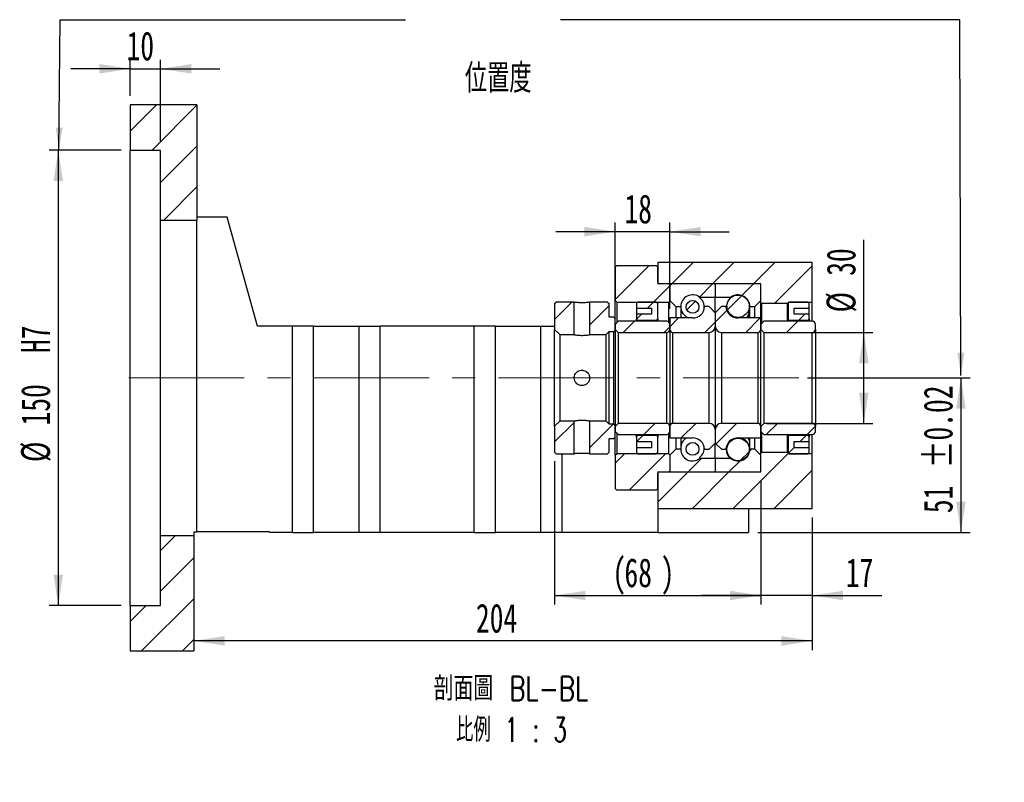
# Paper-space layout 'MBCS30-J' of a CAD drawing. Header units: millimetres. Extents: x 25 to 288, y 4 to 207.
# Tile 4 of 5: x 180 to 288, y 4 to 87. Entities that reach past the tile are written whole.
import ezdxf

# ---------------------------------------------------------------- set-up
doc = ezdxf.new("R2010")
doc.units = ezdxf.units.MM
doc.linetypes.add('CENTERX2', pattern=[20.32, 12.7, -2.54, 2.54, -2.54])
doc.layers.add('圖層0', color=7, linetype='Continuous')
doc.styles.add('SLDTEXTSTYLE0', font='TXT', dxfattribs={"width": 0.7})
doc.styles.add('SLDTEXTSTYLE4', font='TXT', dxfattribs={"width": 0.7, "bigfont": 'bigfont'})
doc.styles.add('SLDTEXTSTYLE5', font='TXT', dxfattribs={"width": 0.75, "bigfont": 'bigfont'})
doc.styles.add('SLDTEXTSTYLE6', font='TXT', dxfattribs={"width": 0.65625, "bigfont": 'bigfont'})
doc.dimstyles.new('SLDDIMSTYLE3', dxfattribs={"dimtxt": 3.389974, "dimasz": 2.5, "dimexe": 0, "dimexo": 0.0625, "dimgap": 0.847493, "dimtad": 1, "dimlfac": 3, "dimrnd": 1e-09, "dimzin": 12, "dimdsep": 46, "dimtxsty": 'SLDTEXTSTYLE0', "dimsah": 1, "dimcen": 0.09, "dimadec": 0, "dimazin": 3, "dimtfac": 1, "dimtofl": 0, "dimtmove": 0, "dimatfit": 3, "dimfxl": 1, "dimfrac": 2, "dimtolj": 1, "dimtzin": 12, "dimarcsym": 0})
doc.dimstyles.new('SLDDIMSTYLE5', dxfattribs={"dimtxt": 3.389974, "dimasz": 2.5, "dimexe": 0, "dimexo": 0.0625, "dimgap": 0.847493, "dimtad": 1, "dimdec": 1, "dimlfac": 3, "dimrnd": 1e-09, "dimzin": 12, "dimdsep": 46, "dimtxsty": 'SLDTEXTSTYLE0', "dimsah": 1, "dimcen": 0.09, "dimadec": 0, "dimazin": 3, "dimtfac": 1, "dimtdec": 1, "dimtofl": 0, "dimtmove": 0, "dimatfit": 3, "dimfxl": 1, "dimfrac": 2, "dimtolj": 1, "dimtzin": 12, "dimarcsym": 0})
doc.dimstyles.new('SLDDIMSTYLE6', dxfattribs={"dimtxt": 3.389974, "dimasz": 2.5, "dimexe": 0, "dimexo": 0.0625, "dimgap": 0.847493, "dimtad": 1, "dimlfac": 3, "dimrnd": 1e-09, "dimzin": 12, "dimdsep": 46, "dimtxsty": 'SLDTEXTSTYLE0', "dimsah": 1, "dimcen": 0.09, "dimadec": 0, "dimazin": 3, "dimtfac": 1, "dimtmove": 0, "dimatfit": 0, "dimfxl": 1, "dimfrac": 2, "dimtolj": 1, "dimtzin": 12, "dimarcsym": 0})
doc.dimstyles.new('SLDDIMSTYLE7', dxfattribs={"dimtxt": 3.389974, "dimasz": 2.5, "dimexe": 0, "dimexo": 0.0625, "dimgap": 0.847493, "dimtad": 1, "dimlfac": 3, "dimrnd": 1e-09, "dimzin": 12, "dimdsep": 46, "dimtxsty": 'SLDTEXTSTYLE0', "dimsah": 1, "dimcen": 0.09, "dimadec": 0, "dimazin": 3, "dimtol": 1, "dimtp": 0.02, "dimtm": 0.02, "dimtfac": 1, "dimtofl": 0, "dimtmove": 0, "dimatfit": 3, "dimfxl": 1, "dimfrac": 2, "dimtolj": 1, "dimarcsym": 0})

# ---------------------------------------------------------------- blocks, each defined once
blk = doc.blocks.new('_D_72')
at = {"layer": '圖層0', "color": 7}
for p, q in [((190.9, 73.05), (183, 73.05)), ((184, 73.05), (184, 23.05)), ((190.9, 23.05), (183, 23.05))]:
    blk.add_line(p, q, dxfattribs=at)
for points in [[(184, 73.05), (183.48, 69.66), (184.52, 69.66)], [(184, 23.05), (184.52, 26.44), (183.48, 26.44)]]:
    blk.add_solid(points, dxfattribs=at)
at = {"layer": '圖層0', "color": 7, "char_height": 3.175, "attachment_point": 1, "rotation": 90, "style": 'SLDTEXTSTYLE0'}
for s, insert in [('H7', (179.91, 50.77)), ('150', (179.91, 42.82)), ('%%c', (179.91, 38.8))]:
    blk.add_mtext(s, dxfattribs=dict(at, insert=insert))
blk = doc.blocks.new('_D_73')
at = {"layer": '圖層0', "color": 7}
for p, q in [((191.9, 79.05), (191.9, 83)), ((195.24, 74.05), (195.24, 83)), ((191.9, 82), (185.38, 82)), ((191.9, 82), (195.24, 82)), ((195.24, 82), (201.75, 82))]:
    blk.add_line(p, q, dxfattribs=at)
for points in [[(191.9, 82), (188.51, 82.53), (188.51, 81.48)], [(195.24, 82), (198.63, 81.48), (198.63, 82.53)]]:
    blk.add_solid(points, dxfattribs=at)
at = {"layer": '圖層0', "color": 7, "insert": (191.51, 86.1), "char_height": 3.175, "attachment_point": 1, "style": 'SLDTEXTSTYLE0'}
blk.add_mtext('10', dxfattribs=at)
blk = doc.blocks.new('_D_74')
at = {"layer": '圖層0', "color": 7}
for p, q in [((266.36, 48.05), (284.24, 48.05)), ((283.24, 48.05), (283.24, 31.05)), ((260.9, 31.05), (284.24, 31.05))]:
    blk.add_line(p, q, dxfattribs=at)
for points in [[(283.24, 48.05), (282.71, 44.66), (283.76, 44.66)], [(283.24, 31.05), (283.76, 34.44), (282.71, 34.44)]]:
    blk.add_solid(points, dxfattribs=at)
at = {"layer": '圖層0', "color": 7, "char_height": 3.175, "attachment_point": 1, "rotation": 90, "style": 'SLDTEXTSTYLE0'}
for s, insert in [('±0.02', (279.14, 38.14)), ('51', (279.14, 33.18))]:
    blk.add_mtext(s, dxfattribs=dict(at, insert=insert))
blk = doc.blocks.new('_D_75')
at = {"layer": '圖層0', "color": 7}
for p, q in [((261.24, 36.71), (261.24, 23.14)), ((266.9, 32.71), (266.9, 23.14)), ((261.24, 24.14), (254.72, 24.14)), ((266.9, 24.14), (261.24, 24.14)), ((266.9, 24.14), (274.55, 24.14))]:
    blk.add_line(p, q, dxfattribs=at)
for points in [[(261.24, 24.14), (257.85, 24.66), (257.85, 23.62)], [(266.9, 24.14), (270.29, 23.62), (270.29, 24.66)]]:
    blk.add_solid(points, dxfattribs=at)
at = {"layer": '圖層0', "color": 7, "insert": (270.58, 28.23), "char_height": 3.175, "attachment_point": 1, "style": 'SLDTEXTSTYLE0'}
blk.add_mtext('17', dxfattribs=at)
blk = doc.blocks.new('_D_76')
at = {"layer": '圖層0', "color": 7}
for p, q in [((266.9, 32.71), (266.9, 18.15)), ((266.9, 19.15), (198.9, 19.15))]:
    blk.add_line(p, q, dxfattribs=at)
for points in [[(198.9, 19.15), (202.29, 18.63), (202.29, 19.67)], [(266.9, 19.15), (263.51, 19.67), (263.51, 18.63)]]:
    blk.add_solid(points, dxfattribs=at)
at = {"layer": '圖層0', "color": 7, "insert": (229.92, 23.24), "char_height": 3.175, "attachment_point": 1, "style": 'SLDTEXTSTYLE0'}
blk.add_mtext('204', dxfattribs=at)
blk = doc.blocks.new('_D_77')
at = {"layer": '圖層0', "color": 7}
for p, q in [((272.56, 53.05), (272.56, 63.23)), ((261.9, 53.05), (273.56, 53.05)), ((272.56, 43.05), (272.56, 53.05)), ((261.9, 43.05), (273.56, 43.05))]:
    blk.add_line(p, q, dxfattribs=at)
for points in [[(272.56, 53.05), (272.04, 49.66), (273.09, 49.66)], [(272.56, 43.05), (273.09, 46.44), (272.04, 46.44)]]:
    blk.add_solid(points, dxfattribs=at)
at = {"layer": '圖層0', "color": 7, "char_height": 3.175, "attachment_point": 1, "rotation": 90, "style": 'SLDTEXTSTYLE0'}
for s, insert in [('30', (268.47, 59.26)), ('%%c', (268.47, 55.24))]:
    blk.add_mtext(s, dxfattribs=dict(at, insert=insert))
blk = doc.blocks.new('_D_78')
at = {"layer": '圖層0', "color": 7}
for p, q in [((245.24, 55.55), (245.24, 65.11)), ((251.24, 55.63), (251.24, 65.11)), ((245.24, 64.11), (238.72, 64.11)), ((251.24, 64.11), (245.24, 64.11)), ((251.24, 64.11), (257.75, 64.11))]:
    blk.add_line(p, q, dxfattribs=at)
for points in [[(245.24, 64.11), (241.85, 64.63), (241.85, 63.59)], [(251.24, 64.11), (254.63, 63.59), (254.63, 64.63)]]:
    blk.add_solid(points, dxfattribs=at)
at = {"layer": '圖層0', "color": 7, "insert": (246.25, 68.2), "char_height": 3.175, "attachment_point": 1, "style": 'SLDTEXTSTYLE0'}
blk.add_mtext('18', dxfattribs=at)
blk = doc.blocks.new('_D_79')
at = {"layer": '圖層0', "color": 7}
for p, q in [((238.57, 38.88), (238.57, 23.14)), ((261.24, 36.71), (261.24, 23.14)), ((238.57, 24.14), (261.24, 24.14))]:
    blk.add_line(p, q, dxfattribs=at)
for points in [[(238.57, 24.14), (241.96, 23.62), (241.96, 24.66)], [(261.24, 24.14), (257.85, 24.66), (257.85, 23.62)]]:
    blk.add_solid(points, dxfattribs=at)
at = {"layer": '圖層0', "color": 7, "attachment_point": 1, "style": 'SLDTEXTSTYLE0'}
for s, insert, char_height in [('(', (244.92, 28.23), 3.17), ('68', (246.25, 28.23), 3.175), (')', (250.23, 28.23), 3.17)]:
    blk.add_mtext(s, dxfattribs=dict(at, insert=insert, char_height=char_height))
blk = doc.blocks.new('SW_NOTE_19')
at = {"layer": '圖層0', "color": 0, "char_height": 2.6458, "attachment_point": 2}
for s, insert, style in [('\\M+19655\\M+196CA\\M+19AA4 BL-BL', (9.84, 3.41), 'SLDTEXTSTYLE5'), ('\\M+194E4\\M+197E1 1 : 3', (9.9, -1.12), 'SLDTEXTSTYLE6')]:
    blk.add_mtext(s, dxfattribs=dict(at, insert=insert, style=style))

psp = doc.layouts.new('MBCS30-J')

# ---------------------------------------------------------------- hatches: boundary and pattern name
at = {"linetype": 'Continuous', "lineweight": 18}
h = psp.add_hatch(dxfattribs=at)
h.set_pattern_fill('ANSI31', style=0)
edge = h.paths.add_edge_path(flags=0)
edge.add_line((256.1355, 58.3787), (251.3355, 58.3787))
edge.add_arc((251.3355, 58.2787), 0.1, 90, 180)
edge.add_line((251.2355, 58.2787), (251.2355, 56.5454))
edge.add_line((251.2355, 56.5454), (251.9021, 55.8787))
edge.add_line((251.9021, 55.8787), (252.4421, 55.8787))
edge.add_arc((253.7355, 55.8787), 1.2933, 53.031768, 180, ccw=False)
edge.add_line((254.5132, 56.9121), (256.2355, 56.9121))
edge.add_line((256.2355, 56.9121), (256.2355, 58.2787))
edge.add_arc((256.1355, 58.2787), 0.1, 0, 90)
h = psp.add_hatch(dxfattribs=at)
h.set_pattern_fill('ANSI31', style=0)
edge = h.paths.add_edge_path(flags=0)
edge.add_line((261.2355, 56.5454), (261.2355, 58.2787))
edge.add_arc((261.1355, 58.2787), 0.1, 360, 450)
edge.add_line((261.1355, 58.3787), (256.3355, 58.3787))
edge.add_arc((256.3355, 58.2787), 0.1, 90, 180)
edge.add_line((256.2355, 58.2787), (256.2355, 56.9121))
edge.add_line((256.2355, 56.9121), (257.9577, 56.9121))
edge.add_arc((258.7355, 55.8787), 1.2933, 0, 126.968232, ccw=False)
edge.add_line((260.0288, 55.8787), (260.5688, 55.8787))
edge.add_line((260.5688, 55.8787), (261.2355, 56.5454))
h = psp.add_hatch(dxfattribs=at)
h.set_pattern_fill('ANSI31', style=0)
h.paths.add_polyline_path([(238.7355, 56.3787), (238.5688, 56.212), (238.5688, 53.3621), (239.1355, 52.7954), (240.7188, 52.7954), (240.7188, 56.3787)], flags=0)
h = psp.add_hatch(dxfattribs=at)
h.set_pattern_fill('ANSI31', style=0)
h.paths.add_polyline_path([(245.2355, 54.5454), (245.0688, 54.7121), (244.5688, 54.7121), (244.5688, 56.212), (244.4021, 56.3787), (242.4188, 56.3787), (242.4188, 52.7954), (244.2355, 52.7954), (244.5688, 53.1287), (245.0688, 53.1287), (245.2355, 53.2954)], flags=0)
h = psp.add_hatch(dxfattribs=at)
h.set_pattern_fill('ANSI31', style=0)
edge = h.paths.add_edge_path(flags=0)
edge.add_arc((253.7355, 55.8458), 0.7066, 0, 360)
h = psp.add_hatch(dxfattribs=at)
h.set_pattern_fill('ANSI31', style=0)
edge = h.paths.add_edge_path(flags=0)
edge.add_arc((258.7355, 55.9116), 1.237, 0, 360)
h = psp.add_hatch(dxfattribs=at)
h.set_pattern_fill('ANSI31', style=0)
edge = h.paths.add_edge_path(flags=0)
edge.add_line((256.2355, 53.7121), (256.2355, 55.2121))
edge.add_line((256.2355, 55.2121), (255.5688, 55.8787))
edge.add_line((255.5688, 55.8787), (255.0662, 55.8787))
edge.add_arc((253.7355, 55.9621), 1.3333, 270, 356.416678, ccw=False)
edge.add_line((253.7355, 54.6287), (251.2355, 54.6287))
edge.add_line((251.2355, 54.6287), (251.2355, 53.3787))
edge.add_arc((251.5688, 53.3787), 0.3333, 180, 270)
edge.add_line((251.5688, 53.0454), (255.5688, 53.0454))
edge.add_arc((255.5688, 53.7121), 0.6667, 270, 360)
h = psp.add_hatch(dxfattribs=at)
h.set_pattern_fill('ANSI31', style=0)
edge = h.paths.add_edge_path(flags=0)
edge.add_line((257.4047, 55.8787), (256.9021, 55.8787))
edge.add_line((256.9021, 55.8787), (256.2355, 55.2121))
edge.add_line((256.2355, 55.2121), (256.2355, 53.7121))
edge.add_arc((256.9021, 53.7121), 0.6667, 180, 270)
edge.add_line((256.9021, 53.0454), (260.9021, 53.0454))
edge.add_arc((260.9021, 53.3787), 0.3333, 270, 360)
edge.add_line((261.2355, 53.3787), (261.2355, 54.6287))
edge.add_line((261.2355, 54.6287), (258.7355, 54.6287))
edge.add_arc((258.7355, 55.9621), 1.3333, 183.583322, 270, ccw=False)
h = psp.add_hatch(dxfattribs=at)
h.set_pattern_fill('ANSI31', style=0)
edge = h.paths.add_edge_path(flags=0)
edge.add_line((245.2355, 53.3787), (245.5688, 53.0454))
edge.add_line((245.5688, 53.0454), (250.9021, 53.0454))
edge.add_arc((250.9021, 53.3787), 0.3333, 270, 360)
edge.add_line((251.2355, 53.3787), (251.2355, 53.9287))
edge.add_arc((250.9021, 53.9287), 0.3333, 0, 90)
edge.add_line((250.9021, 54.2621), (245.5688, 54.2621))
edge.add_line((245.5688, 54.2621), (245.2355, 53.9287))
edge.add_line((245.2355, 53.9287), (245.2355, 53.3787))
h = psp.add_hatch(dxfattribs=at)
h.set_pattern_fill('ANSI31', style=0)
edge = h.paths.add_edge_path(flags=0)
edge.add_line((261.2355, 53.3787), (261.5688, 53.0454))
edge.add_line((261.5688, 53.0454), (266.9021, 53.0454))
edge.add_arc((266.9021, 53.3787), 0.3333, 270, 360)
edge.add_line((267.2355, 53.3787), (267.2355, 53.9287))
edge.add_arc((266.9021, 53.9287), 0.3333, 0, 90)
edge.add_line((266.9021, 54.2621), (261.5688, 54.2621))
edge.add_line((261.5688, 54.2621), (261.2355, 53.9287))
edge.add_line((261.2355, 53.9287), (261.2355, 53.3787))
h = psp.add_hatch(dxfattribs=at)
h.set_pattern_fill('ANSI31', style=0)
h.paths.add_polyline_path([(238.5688, 39.8787), (238.7355, 39.7121), (240.7188, 39.7121), (240.7188, 43.2954), (239.1355, 43.2954), (238.5688, 42.7287)], flags=0)
h = psp.add_hatch(dxfattribs=at)
h.set_pattern_fill('ANSI31', style=0)
h.paths.add_polyline_path([(244.4021, 39.7121), (244.5688, 39.8787), (244.5688, 41.3787), (245.0688, 41.3787), (245.2355, 41.5454), (245.2355, 42.7954), (245.0688, 42.9621), (244.5688, 42.9621), (244.2355, 43.2954), (242.4188, 43.2954), (242.4188, 39.7121)], flags=0)
h = psp.add_hatch(dxfattribs=at)
h.set_pattern_fill('ANSI31', style=0)
edge = h.paths.add_edge_path(flags=0)
edge.add_line((245.5688, 43.0454), (245.2355, 42.7121))
edge.add_line((245.2355, 42.7121), (245.2355, 42.1621))
edge.add_line((245.2355, 42.1621), (245.5688, 41.8287))
edge.add_line((245.5688, 41.8287), (250.9021, 41.8287))
edge.add_arc((250.9021, 42.1621), 0.3333, 270, 360)
edge.add_line((251.2355, 42.1621), (251.2355, 42.7121))
edge.add_arc((250.9021, 42.7121), 0.3333, 0, 90)
edge.add_line((250.9021, 43.0454), (245.5688, 43.0454))
h = psp.add_hatch(dxfattribs=at)
h.set_pattern_fill('ANSI31', style=0)
edge = h.paths.add_edge_path(flags=0)
edge.add_line((255.0662, 40.2121), (255.5688, 40.2121))
edge.add_line((255.5688, 40.2121), (256.2355, 40.8787))
edge.add_line((256.2355, 40.8787), (256.2355, 42.3787))
edge.add_arc((255.5688, 42.3787), 0.6667, 0, 90)
edge.add_line((255.5688, 43.0454), (251.5688, 43.0454))
edge.add_arc((251.5688, 42.7121), 0.3333, 90, 180)
edge.add_line((251.2355, 42.7121), (251.2355, 41.4621))
edge.add_line((251.2355, 41.4621), (253.7355, 41.4621))
edge.add_arc((253.7355, 40.1287), 1.3333, 3.583322, 90, ccw=False)
h = psp.add_hatch(dxfattribs=at)
h.set_pattern_fill('ANSI31', style=0)
edge = h.paths.add_edge_path(flags=0)
edge.add_line((256.2355, 42.3787), (256.2355, 40.8787))
edge.add_line((256.2355, 40.8787), (256.9021, 40.2121))
edge.add_line((256.9021, 40.2121), (257.4047, 40.2121))
edge.add_arc((258.7355, 40.1287), 1.3333, 90, 176.416678, ccw=False)
edge.add_line((258.7355, 41.4621), (261.2355, 41.4621))
edge.add_line((261.2355, 41.4621), (261.2355, 42.7121))
edge.add_arc((260.9021, 42.7121), 0.3333, 0, 90)
edge.add_line((260.9021, 43.0454), (256.9021, 43.0454))
edge.add_arc((256.9021, 42.3787), 0.6667, 90, 180)
h = psp.add_hatch(dxfattribs=at)
h.set_pattern_fill('ANSI31', style=0)
edge = h.paths.add_edge_path(flags=0)
edge.add_line((261.5688, 43.0454), (261.2355, 42.7121))
edge.add_line((261.2355, 42.7121), (261.2355, 42.1621))
edge.add_line((261.2355, 42.1621), (261.5688, 41.8287))
edge.add_line((261.5688, 41.8287), (266.9021, 41.8287))
edge.add_arc((266.9021, 42.1621), 0.3333, 270, 360)
edge.add_line((267.2355, 42.1621), (267.2355, 42.7121))
edge.add_arc((266.9021, 42.7121), 0.3333, 0, 90)
edge.add_line((266.9021, 43.0454), (261.5688, 43.0454))
h = psp.add_hatch(dxfattribs=at)
h.set_pattern_fill('ANSI31', style=0)
edge = h.paths.add_edge_path(flags=0)
edge.add_arc((258.7355, 40.1792), 1.237, 0, 360)
h = psp.add_hatch(dxfattribs=at)
h.set_pattern_fill('ANSI31', style=0)
edge = h.paths.add_edge_path(flags=0)
edge.add_line((251.2355, 39.5454), (251.2355, 37.8121))
edge.add_arc((251.3355, 37.8121), 0.1, 180, 270)
edge.add_line((251.3355, 37.7121), (256.1355, 37.7121))
edge.add_arc((256.1355, 37.8121), 0.1, 270, 360)
edge.add_line((256.2355, 37.8121), (256.2355, 39.1787))
edge.add_line((256.2355, 39.1787), (254.5132, 39.1787))
edge.add_arc((253.7355, 40.2121), 1.2933, 180, 306.968232, ccw=False)
edge.add_line((252.4421, 40.2121), (251.9021, 40.2121))
edge.add_line((251.9021, 40.2121), (251.2355, 39.5454))
h = psp.add_hatch(dxfattribs=at)
h.set_pattern_fill('ANSI31', style=0)
edge = h.paths.add_edge_path(flags=0)
edge.add_arc((253.7355, 40.245), 0.7066, 0, 360)
h = psp.add_hatch(dxfattribs=at)
h.set_pattern_fill('ANSI31', style=0)
edge = h.paths.add_edge_path(flags=0)
edge.add_line((256.3355, 37.7121), (261.1355, 37.7121))
edge.add_arc((261.1355, 37.8121), 0.1, 270, 360)
edge.add_line((261.2355, 37.8121), (261.2355, 39.5454))
edge.add_line((261.2355, 39.5454), (260.5688, 40.2121))
edge.add_line((260.5688, 40.2121), (260.0288, 40.2121))
edge.add_arc((258.7355, 40.2121), 1.2933, 233.031768, 360, ccw=False)
edge.add_line((257.9577, 39.1787), (256.2355, 39.1787))
edge.add_line((256.2355, 39.1787), (256.2355, 37.8121))
edge.add_arc((256.3355, 37.8121), 0.1, 180, 270)
at = {"layer": '圖層0', "linetype": 'Continuous', "lineweight": 18}
h = psp.add_hatch(dxfattribs=at)
h.set_pattern_fill('ANSI31', color=256, style=0)
h.paths.add_polyline_path([(199.2355, 65.3787), (199.2355, 78.0454), (191.9021, 78.0454), (191.9021, 73.0454), (195.2355, 73.0454), (195.2355, 65.3787)], flags=0)
h = psp.add_hatch(dxfattribs=at)
h.set_pattern_fill('ANSI31', color=256, style=0)
h.paths.add_polyline_path([(261.2355, 58.3787), (261.2355, 56.2787), (261.3021, 56.212), (264.1688, 56.212), (264.2355, 56.2787), (264.2355, 56.3787), (266.9021, 56.3787), (266.9021, 60.712), (249.9021, 60.712), (249.9021, 58.3787)], flags=0)
h = psp.add_hatch(dxfattribs=at)
h.set_pattern_fill('ANSI31', color=256, style=0)
edge = h.paths.add_edge_path(flags=0)
edge.add_line((245.2355, 56.5454), (245.4021, 56.3787))
edge.add_line((245.4021, 56.3787), (251.1188, 56.3787))
edge.add_line((251.1188, 56.3787), (251.2855, 56.5454))
edge.add_line((251.2855, 56.5454), (251.2855, 58.2121))
edge.add_line((251.2855, 58.2121), (251.1188, 58.3787))
edge.add_line((251.1188, 58.3787), (250.0355, 58.3787))
edge.add_arc((250.0355, 58.5121), 0.1333, 180, 270, ccw=False)
edge.add_line((249.9021, 58.5121), (249.9021, 60.2121))
edge.add_line((249.9021, 60.2121), (249.7355, 60.3787))
edge.add_line((249.7355, 60.3787), (245.4021, 60.3787))
edge.add_line((245.4021, 60.3787), (245.2355, 60.2121))
edge.add_line((245.2355, 60.2121), (245.2355, 56.5454))
h = psp.add_hatch(dxfattribs=at)
h.set_pattern_fill('ANSI31', color=256, style=0)
edge = h.paths.add_edge_path(flags=0)
edge.add_line((249.2355, 55.7121), (249.2355, 55.0454))
edge.add_line((249.2355, 55.0454), (247.5688, 55.0454))
edge.add_line((247.5688, 55.0454), (247.5688, 54.5454))
edge.add_arc((247.7355, 54.5454), 0.1667, 180, 270)
edge.add_line((247.7355, 54.3787), (249.7355, 54.3787))
edge.add_arc((249.7355, 54.5454), 0.1667, 270, 360)
edge.add_line((249.9021, 54.5454), (249.9021, 56.212))
edge.add_arc((249.7355, 56.212), 0.1667, 0, 90)
edge.add_line((249.7355, 56.3787), (247.7355, 56.3787))
edge.add_arc((247.7355, 56.212), 0.1667, 90, 180)
edge.add_line((247.5688, 56.212), (247.5688, 55.7121))
edge.add_line((247.5688, 55.7121), (249.2355, 55.7121))
h = psp.add_hatch(dxfattribs=at)
h.set_pattern_fill('ANSI31', color=256, style=0)
edge = h.paths.add_edge_path(flags=0)
edge.add_line((266.5688, 54.5454), (266.5688, 55.0454))
edge.add_line((266.5688, 55.0454), (264.9021, 55.0454))
edge.add_line((264.9021, 55.0454), (264.9021, 55.7121))
edge.add_line((264.9021, 55.7121), (266.5688, 55.7121))
edge.add_line((266.5688, 55.7121), (266.5688, 56.212))
edge.add_arc((266.4021, 56.212), 0.1667, 0, 90)
edge.add_line((266.4021, 56.3787), (264.4021, 56.3787))
edge.add_arc((264.4021, 56.212), 0.1667, 90, 180)
edge.add_line((264.2355, 56.212), (264.2355, 54.5454))
edge.add_arc((264.4021, 54.5454), 0.1667, 180, 270)
edge.add_line((264.4021, 54.3787), (266.4021, 54.3787))
edge.add_arc((266.4021, 54.5454), 0.1667, 270, 360)
h = psp.add_hatch(dxfattribs=at)
h.set_pattern_fill('ANSI31', color=256, style=0)
edge = h.paths.add_edge_path(flags=0)
edge.add_line((247.5688, 41.5454), (247.5688, 41.0454))
edge.add_line((247.5688, 41.0454), (249.2355, 41.0454))
edge.add_line((249.2355, 41.0454), (249.2355, 40.3787))
edge.add_line((249.2355, 40.3787), (247.5688, 40.3787))
edge.add_line((247.5688, 40.3787), (247.5688, 39.8787))
edge.add_arc((247.7355, 39.8787), 0.1667, 180, 270)
edge.add_line((247.7355, 39.7121), (249.7355, 39.7121))
edge.add_arc((249.7355, 39.8787), 0.1667, 270, 360)
edge.add_line((249.9021, 39.8787), (249.9021, 41.5454))
edge.add_arc((249.7355, 41.5454), 0.1667, 0, 90)
edge.add_line((249.7355, 41.7121), (247.7355, 41.7121))
edge.add_arc((247.7355, 41.5454), 0.1667, 90, 180)
h = psp.add_hatch(dxfattribs=at)
h.set_pattern_fill('ANSI31', color=256, style=0)
edge = h.paths.add_edge_path(flags=0)
edge.add_line((264.9021, 40.3787), (264.9021, 41.0454))
edge.add_line((264.9021, 41.0454), (266.5688, 41.0454))
edge.add_line((266.5688, 41.0454), (266.5688, 41.5454))
edge.add_arc((266.4021, 41.5454), 0.1667, 0, 90)
edge.add_line((266.4021, 41.7121), (264.4021, 41.7121))
edge.add_arc((264.4021, 41.5454), 0.1667, 90, 180)
edge.add_line((264.2355, 41.5454), (264.2355, 39.8787))
edge.add_arc((264.4021, 39.8787), 0.1667, 180, 270)
edge.add_line((264.4021, 39.7121), (266.4021, 39.7121))
edge.add_arc((266.4021, 39.8787), 0.1667, 270, 360)
edge.add_line((266.5688, 39.8787), (266.5688, 40.3787))
edge.add_line((266.5688, 40.3787), (264.9021, 40.3787))
h = psp.add_hatch(dxfattribs=at)
h.set_pattern_fill('ANSI31', color=256, style=0)
edge = h.paths.add_edge_path(flags=0)
edge.add_line((245.4021, 39.7121), (245.2355, 39.5454))
edge.add_line((245.2355, 39.5454), (245.2355, 35.8787))
edge.add_line((245.2355, 35.8787), (245.4021, 35.7121))
edge.add_line((245.4021, 35.7121), (249.7355, 35.7121))
edge.add_line((249.7355, 35.7121), (249.9021, 35.8787))
edge.add_line((249.9021, 35.8787), (249.9021, 37.5787))
edge.add_arc((250.0355, 37.5787), 0.1333, 90, 180, ccw=False)
edge.add_line((250.0355, 37.7121), (251.1188, 37.7121))
edge.add_line((251.1188, 37.7121), (251.2855, 37.8787))
edge.add_line((251.2855, 37.8787), (251.2855, 39.5454))
edge.add_line((251.2855, 39.5454), (251.1188, 39.7121))
edge.add_line((251.1188, 39.7121), (245.4021, 39.7121))
h = psp.add_hatch(dxfattribs=at)
h.set_pattern_fill('ANSI31', color=256, style=0)
h.paths.add_polyline_path([(261.2355, 39.812), (261.2355, 37.7121), (249.9021, 37.7121), (249.9021, 33.712), (266.9021, 33.712), (266.9021, 39.7121), (264.2355, 39.7121), (264.2355, 39.812), (264.1688, 39.8787), (261.3021, 39.8787)], flags=0)
h = psp.add_hatch(dxfattribs=at)
h.set_pattern_fill('ANSI31', color=256, style=0)
h.paths.add_polyline_path([(191.9021, 23.0454), (191.9021, 18.0454), (198.9021, 18.0454), (198.9021, 30.712), (195.2355, 30.712), (195.2355, 23.0454)], flags=0)

# ---------------------------------------------------------------- linework, layer by layer
at = {"color": 7, "linetype": 'Continuous', "lineweight": 25}
for p, q in [((191.9021, 78.0454), (191.9021, 73.0454)), ((199.2355, 78.0454), (191.9021, 78.0454)), ((199.2355, 78.0454), (199.2355, 65.3787)), ((195.2355, 73.0454), (191.9021, 73.0454)), ((191.9021, 23.0454), (191.9021, 73.0454)), ((195.2355, 65.3787), (195.2355, 73.0454)), ((195.2355, 65.3787), (199.2355, 65.3787)), ((195.2355, 30.712), (195.2355, 65.3787)), ((202.5688, 65.712), (199.2355, 65.712)), ((199.2355, 31.1454), (199.2355, 65.3787)), ((205.9021, 53.7121), (202.5688, 65.712)), ((249.9021, 60.712), (249.9021, 58.3787)), ((266.9021, 60.712), (249.9021, 60.712)), ((266.9021, 56.3787), (266.9021, 60.712)), ((245.2355, 60.2121), (245.4021, 60.3787)), ((245.2355, 60.2121), (245.2355, 56.5454)), ((245.4021, 60.3787), (249.7355, 60.3787)), ((249.7355, 60.3787), (249.9021, 60.2121)), ((249.9021, 58.512), (249.9021, 60.2121)), ((261.2355, 58.3787), (249.9021, 58.3787)), ((251.1188, 58.3787), (250.0355, 58.3787)), ((251.1188, 58.3787), (251.2855, 58.2121)), ((251.2355, 58.2787), (251.2355, 56.5454)), ((251.2855, 56.5454), (251.2855, 58.2121)), ((256.1355, 58.3787), (251.3355, 58.3787)), ((256.2355, 58.2787), (256.2355, 56.9121)), ((261.1355, 58.3787), (256.3355, 58.3787)), ((261.2355, 56.2787), (261.2355, 58.3787)), ((261.2355, 56.5454), (261.2355, 58.2787)), ((238.5688, 56.212), (238.7355, 56.3787)), ((240.7188, 56.3787), (238.7355, 56.3787)), ((240.7188, 52.7954), (240.7188, 56.3787)), ((242.4188, 56.3787), (242.4188, 52.7954)), ((244.4021, 56.3787), (242.4188, 56.3787)), ((244.4021, 56.3787), (244.5688, 56.212)), ((245.4021, 56.3787), (245.2355, 56.5454)), ((245.2355, 54.5454), (245.2355, 56.5454)), ((245.4021, 56.3787), (251.1188, 56.3787)), ((245.4021, 56.3787), (245.4021, 54.0954)), ((249.7355, 56.3787), (247.7355, 56.3787)), ((251.2855, 56.5454), (251.1188, 56.3787)), ((251.1188, 54.182), (251.1188, 56.3787)), ((251.2355, 56.5454), (251.9021, 55.8787)), ((254.5132, 56.9121), (254.5132, 56.8643)), ((254.5132, 56.9121), (256.2355, 56.9121)), ((256.2355, 56.9121), (257.9577, 56.9121)), ((256.2355, 55.2121), (256.2355, 56.9121)), ((257.9577, 56.8735), (257.9577, 56.9121)), ((260.5688, 55.8787), (261.2355, 56.5454)), ((264.2355, 56.3787), (266.9021, 56.3787)), ((264.2355, 56.3787), (264.2355, 56.2787)), ((266.4021, 56.3787), (264.4021, 56.3787)), ((266.9021, 54.2621), (266.9021, 56.3787)), ((238.5688, 56.212), (238.5688, 53.3621)), ((244.5688, 54.7121), (244.5688, 56.212)), ((247.5688, 56.212), (247.5688, 55.7121)), ((247.5688, 55.7121), (249.2355, 55.7121)), ((247.5688, 55.7121), (247.5688, 55.0454)), ((249.2355, 55.7121), (249.2355, 55.0454)), ((249.9021, 54.5454), (249.9021, 56.212)), ((251.9021, 55.8787), (251.9021, 54.6287)), ((251.9021, 55.8787), (252.4421, 55.8787)), ((252.4421, 55.8787), (252.4421, 54.6287)), ((255.5688, 55.8787), (255.0662, 55.8787)), ((256.2355, 55.2121), (255.5688, 55.8787)), ((256.9021, 55.8787), (256.2355, 55.2121)), ((256.2355, 55.2121), (256.2355, 53.7121)), ((257.4047, 55.8787), (256.9021, 55.8787)), ((260.0288, 54.6287), (260.0288, 55.8787)), ((260.0288, 55.8787), (260.5688, 55.8787)), ((260.5688, 54.6287), (260.5688, 55.8787)), ((261.3021, 56.212), (261.2355, 56.2787)), ((261.2355, 54.6287), (261.2355, 56.2787)), ((264.1688, 56.212), (261.3021, 56.212)), ((261.3021, 56.212), (261.3021, 53.9954)), ((264.2355, 56.2787), (264.1688, 56.212)), ((264.1688, 54.2621), (264.1688, 56.212)), ((264.2355, 56.2787), (264.2355, 56.212)), ((264.2355, 56.212), (264.2355, 54.5454)), ((264.9021, 55.7121), (266.5688, 55.7121)), ((264.9021, 55.0454), (264.9021, 55.7121)), ((266.5688, 55.7121), (266.5688, 56.212)), ((266.5688, 55.0454), (266.5688, 55.7121)), ((245.0688, 54.7121), (244.5688, 54.7121)), ((245.0688, 54.7121), (245.2355, 54.5454)), ((245.2355, 53.2954), (245.2355, 54.5454)), ((245.2355, 53.9287), (245.5688, 54.2621)), ((250.9021, 54.2621), (245.5688, 54.2621)), ((249.2355, 55.0454), (247.5688, 55.0454)), ((247.5688, 55.0454), (247.5688, 54.5454)), ((247.5688, 54.2621), (247.5688, 54.5454)), ((247.7355, 54.3787), (249.7355, 54.3787)), ((249.9021, 54.5454), (249.9021, 54.2621)), ((253.7355, 54.6287), (251.2355, 54.6287)), ((251.2355, 54.6287), (251.2355, 53.3787)), ((261.2355, 54.6287), (258.7355, 54.6287)), ((261.2355, 53.3787), (261.2355, 54.6287)), ((261.2355, 53.9287), (261.5688, 54.2621)), ((266.9021, 54.2621), (261.5688, 54.2621)), ((264.2355, 54.2621), (264.2355, 54.5454)), ((264.4021, 54.3787), (266.4021, 54.3787)), ((266.5688, 55.0454), (264.9021, 55.0454)), ((266.5688, 54.5454), (266.5688, 55.0454)), ((266.5688, 54.5454), (266.5688, 54.2621)), ((209.7355, 53.7121), (205.9021, 53.7121)), ((209.7355, 31.0454), (209.7355, 53.7121)), ((212.0688, 53.7121), (209.7355, 53.7121)), ((212.0688, 31.0454), (212.0688, 53.7121)), ((212.0688, 53.7121), (217.0688, 53.7121)), ((217.0688, 31.0454), (217.0688, 53.7121)), ((217.0688, 53.7121), (219.4021, 53.7121)), ((219.4021, 31.0454), (219.4021, 53.7121)), ((229.7355, 53.7121), (219.4021, 53.7121)), ((229.7355, 31.0454), (229.7355, 53.7121)), ((232.0688, 53.7121), (229.7355, 53.7121)), ((232.0688, 31.0454), (232.0688, 53.7121)), ((232.0688, 53.7121), (237.0688, 53.7121)), ((237.0688, 31.0454), (237.0688, 53.7121)), ((237.0688, 53.7121), (238.5688, 53.7121)), ((239.1355, 52.7954), (238.5688, 53.3621)), ((238.5688, 42.7287), (238.5688, 53.3621)), ((244.5688, 53.1287), (244.2355, 52.7954)), ((244.5688, 53.1287), (245.0688, 53.1287)), ((244.5688, 42.9621), (244.5688, 53.1287)), ((245.2355, 53.2954), (245.0688, 53.1287)), ((245.0688, 42.9621), (245.0688, 53.1287)), ((245.2355, 53.9287), (245.2355, 53.3787)), ((245.5688, 53.0454), (245.2355, 53.3787)), ((245.2355, 53.2954), (245.2355, 42.7954)), ((245.5688, 53.0454), (245.5688, 43.0454)), ((245.5688, 53.0454), (250.9021, 53.0454)), ((250.9021, 43.0454), (250.9021, 53.0454)), ((251.2355, 53.3787), (251.2355, 53.9287)), ((251.2355, 53.3787), (251.2355, 42.712)), ((251.5688, 43.0454), (251.5688, 53.0454)), ((251.5688, 53.0454), (255.5688, 53.0454)), ((255.5688, 43.0454), (255.5688, 53.0454)), ((256.2355, 53.7121), (256.2355, 42.3787)), ((256.9021, 53.0454), (256.9021, 43.0454)), ((256.9021, 53.0454), (260.9021, 53.0454)), ((260.9021, 53.0454), (260.9021, 43.0454)), ((261.2355, 53.9287), (261.2355, 53.3787)), ((261.5688, 53.0454), (261.2355, 53.3787)), ((261.2355, 42.712), (261.2355, 53.3787)), ((261.5688, 53.0454), (261.5688, 43.0454)), ((261.5688, 53.0454), (266.9021, 53.0454)), ((266.9021, 43.0454), (266.9021, 53.0454)), ((267.2355, 53.3787), (267.2355, 53.9287)), ((267.2355, 53.3787), (267.2355, 42.712)), ((239.1355, 52.7954), (239.1355, 43.2954)), ((239.1355, 52.7954), (240.7188, 52.7954)), ((242.4188, 52.7954), (244.2355, 52.7954)), ((244.2355, 43.2954), (244.2355, 52.7954)), ((238.5688, 42.7287), (239.1355, 43.2954)), ((238.5688, 42.7287), (238.5688, 39.8787)), ((240.7188, 43.2954), (239.1355, 43.2954)), ((240.7188, 39.7121), (240.7188, 43.2954)), ((244.2355, 43.2954), (242.4188, 43.2954)), ((242.4188, 43.2954), (242.4188, 39.7121)), ((244.2355, 43.2954), (244.5688, 42.9621)), ((245.0688, 42.9621), (244.5688, 42.9621)), ((245.0688, 42.9621), (245.2355, 42.7954)), ((245.2355, 42.712), (245.5688, 43.0454)), ((245.2355, 41.5454), (245.2355, 42.7954)), ((245.2355, 42.712), (245.2355, 42.162)), ((250.9021, 43.0454), (245.5688, 43.0454)), ((251.2355, 42.162), (251.2355, 42.712)), ((251.2355, 42.712), (251.2355, 41.462)), ((255.5688, 43.0454), (251.5688, 43.0454)), ((256.2355, 42.3787), (256.2355, 40.8787)), ((260.9021, 43.0454), (256.9021, 43.0454)), ((261.2355, 42.712), (261.5688, 43.0454)), ((261.2355, 42.712), (261.2355, 42.162)), ((261.2355, 41.462), (261.2355, 42.712)), ((266.9021, 43.0454), (261.5688, 43.0454)), ((267.2355, 42.162), (267.2355, 42.712)), ((244.5688, 41.3787), (245.0688, 41.3787)), ((244.5688, 39.8787), (244.5688, 41.3787)), ((245.2355, 41.5454), (245.0688, 41.3787)), ((245.5688, 41.8287), (245.2355, 42.162)), ((245.2355, 39.5454), (245.2355, 41.5454)), ((245.4021, 41.9954), (245.4021, 39.7121)), ((245.5688, 41.8287), (250.9021, 41.8287)), ((247.5688, 41.5454), (247.5688, 41.8287)), ((247.5688, 41.5454), (247.5688, 41.0454)), ((249.7355, 41.7121), (247.7355, 41.7121)), ((249.9021, 41.8287), (249.9021, 41.5454)), ((249.9021, 39.8787), (249.9021, 41.5454)), ((251.1188, 39.7121), (251.1188, 41.9087)), ((251.2355, 41.462), (253.7355, 41.462)), ((251.9021, 41.462), (251.9021, 40.2121)), ((252.4421, 41.462), (252.4421, 40.2121)), ((258.7355, 41.462), (261.2355, 41.462)), ((260.0288, 40.2121), (260.0288, 41.462)), ((260.5688, 40.2121), (260.5688, 41.462)), ((261.5688, 41.8287), (261.2355, 42.162)), ((261.2355, 39.812), (261.2355, 41.462)), ((261.3021, 42.0954), (261.3021, 39.8787)), ((261.5688, 41.8287), (266.9021, 41.8287)), ((264.1688, 39.8787), (264.1688, 41.8287)), ((264.2355, 41.5454), (264.2355, 41.8287)), ((264.2355, 41.5454), (264.2355, 39.8787)), ((266.4021, 41.7121), (264.4021, 41.7121)), ((266.5688, 41.8287), (266.5688, 41.5454)), ((266.5688, 41.0454), (266.5688, 41.5454)), ((266.9021, 39.7121), (266.9021, 41.8287)), ((247.5688, 41.0454), (247.5688, 40.3787)), ((247.5688, 41.0454), (249.2355, 41.0454)), ((249.2355, 40.3787), (247.5688, 40.3787)), ((247.5688, 40.3787), (247.5688, 39.8787)), ((249.2355, 41.0454), (249.2355, 40.3787)), ((251.9021, 40.2121), (251.2355, 39.5454)), ((252.4421, 40.2121), (251.9021, 40.2121)), ((255.0662, 40.2121), (255.5688, 40.2121)), ((255.5688, 40.2121), (256.2355, 40.8787)), ((256.2355, 39.1787), (256.2355, 40.8787)), ((256.2355, 40.8787), (256.9021, 40.2121)), ((256.9021, 40.2121), (257.4047, 40.2121)), ((257.4667, 40.5386), (257.4793, 40.4799)), ((260.5688, 40.2121), (260.0288, 40.2121)), ((261.2355, 39.5454), (260.5688, 40.2121)), ((264.9021, 41.0454), (266.5688, 41.0454)), ((264.9021, 40.3787), (264.9021, 41.0454)), ((266.5688, 40.3787), (264.9021, 40.3787)), ((266.5688, 40.3787), (266.5688, 41.0454)), ((266.5688, 39.8787), (266.5688, 40.3787)), ((238.7355, 39.7121), (238.5688, 39.8787)), ((238.7355, 39.7121), (240.7188, 39.7121)), ((239.4021, 31.0454), (239.4021, 39.7121)), ((242.4188, 39.7121), (244.4021, 39.7121)), ((244.5688, 39.8787), (244.4021, 39.7121)), ((245.2355, 39.5454), (245.4021, 39.7121)), ((245.2355, 39.5454), (245.2355, 35.8787)), ((251.1188, 39.7121), (245.4021, 39.7121)), ((247.7355, 39.7121), (249.7355, 39.7121)), ((251.1188, 39.7121), (251.2855, 39.5454)), ((251.2355, 39.5454), (251.2355, 37.8121)), ((251.2855, 37.8787), (251.2855, 39.5454)), ((254.5132, 39.318), (254.5132, 39.1787)), ((256.2355, 39.1787), (254.5132, 39.1787)), ((257.9577, 39.1787), (256.2355, 39.1787)), ((256.2355, 39.1787), (256.2355, 37.8121)), ((257.9577, 39.1787), (257.9577, 39.1795)), ((261.2355, 39.812), (261.3021, 39.8787)), ((261.2355, 37.7121), (261.2355, 39.812)), ((261.2355, 37.8121), (261.2355, 39.5454)), ((261.3021, 39.8787), (264.1688, 39.8787)), ((264.1688, 39.8787), (264.2355, 39.812)), ((264.2355, 39.8787), (264.2355, 39.812)), ((264.2355, 39.812), (264.2355, 39.7121)), ((266.9021, 39.7121), (264.2355, 39.7121)), ((264.4021, 39.7121), (266.4021, 39.7121)), ((266.9021, 33.712), (266.9021, 39.7121)), ((249.9021, 37.7121), (249.9021, 33.712)), ((249.9021, 37.7121), (261.2355, 37.7121)), ((249.9021, 35.8787), (249.9021, 37.5787)), ((250.0355, 37.7121), (251.1188, 37.7121)), ((251.2855, 37.8787), (251.1188, 37.7121)), ((251.3355, 37.7121), (256.1355, 37.7121)), ((256.3355, 37.7121), (261.1355, 37.7121)), ((245.4021, 35.7121), (245.2355, 35.8787)), ((249.9021, 35.8787), (249.7355, 35.7121)), ((249.7355, 35.7121), (245.4021, 35.7121)), ((249.9021, 33.712), (266.9021, 33.712)), ((249.9021, 33.712), (249.9021, 31.0454)), ((259.9021, 33.712), (259.9021, 31.0454)), ((195.2355, 23.0454), (195.2355, 30.712)), ((198.9021, 30.712), (195.2355, 30.712)), ((198.9021, 31.1454), (199.2355, 31.1454)), ((198.9021, 31.1454), (198.9021, 30.712)), ((198.9021, 30.712), (198.9021, 18.0454)), ((207.2355, 31.1454), (199.2355, 31.1454)), ((207.2355, 31.1454), (207.2355, 31.0454)), ((209.7355, 31.0454), (207.2355, 31.0454)), ((209.7355, 31.0454), (212.0688, 31.0454)), ((217.0688, 31.0454), (212.0688, 31.0454)), ((219.4021, 31.0454), (217.0688, 31.0454)), ((229.7355, 31.0454), (219.4021, 31.0454)), ((229.7355, 31.0454), (232.0688, 31.0454)), ((237.0688, 31.0454), (232.0688, 31.0454)), ((239.4021, 31.0454), (237.0688, 31.0454)), ((249.9021, 31.0454), (239.4021, 31.0454)), ((249.9021, 31.0454), (259.9021, 31.0454)), ((191.9021, 23.0454), (195.2355, 23.0454)), ((191.9021, 23.0454), (191.9021, 18.0454)), ((191.9021, 18.0454), (198.9021, 18.0454))]:
    psp.add_line(p, q, dxfattribs=at)
at = {"color": 8, "linetype": 'Continuous', "lineweight": 25}
for p, q in [((247.7355, 54.3787), (247.7355, 54.2621)), ((249.7355, 54.2621), (249.7355, 54.3787)), ((264.4021, 54.3787), (264.4021, 54.2621)), ((266.4021, 54.2621), (266.4021, 54.3787)), ((247.7355, 41.8287), (247.7355, 41.7121)), ((249.7355, 41.7121), (249.7355, 41.8287)), ((264.4021, 41.8287), (264.4021, 41.7121)), ((266.4021, 41.7121), (266.4021, 41.8287))]:
    psp.add_line(p, q, dxfattribs=at)
at = {"color": 7, "linetype": 'Continuous', "lineweight": 25, "flags": 128}
for points in [[(257.4987, 55.937), (257.4532, 55.7201), (257.4453, 55.6257)], [(259.9872, 54.6287), (259.9432, 54.7682), (259.8647, 54.9373)]]:
    psp.add_lwpolyline(points, dxfattribs=at)
at = {"color": 7, "linetype": 'Continuous', "lineweight": 25}
for centre, radius in [((253.7355, 55.8458), 0.7066), ((258.7355, 55.9116), 1.237), ((258.7355, 40.1792), 1.237), ((253.7355, 40.245), 0.7066)]:
    psp.add_circle(centre, radius, dxfattribs=at)
for centre, radius, start, end in [((250.0355, 58.512), 0.1333, 180, 270), ((251.3355, 58.2787), 0.1, 90, 180), ((256.1355, 58.2787), 0.1, 0, 90), ((256.3355, 58.2787), 0.1, 90, 180), ((261.1355, 58.2787), 0.1, 0, 90), ((247.7355, 56.212), 0.1667, 90, 180), ((249.7355, 56.212), 0.1667, 0, 90), ((253.7355, 55.8787), 1.2933, 53.031768, 180), ((253.7355, 55.8458), 1.2917, 341.363597, 50.737224), ((258.7355, 55.8787), 1.2933, 0, 126.968232), ((264.4021, 56.212), 0.1667, 90, 180), ((266.4021, 56.212), 0.1667, 0, 90), ((253.7355, 55.8458), 1.2917, 178.6077, 250.434354), ((253.7355, 55.0056), 1.2917, 161.019152, 196.96301), ((253.7355, 55.9621), 1.3333, 270, 356.416678), ((258.7355, 55.9621), 1.3333, 183.583322, 270), ((258.7355, 55.5644), 1.2917, 313.583705, 1.489183), ((247.7355, 54.5454), 0.1667, 180, 270), ((249.7355, 54.5454), 0.1667, 270, 0), ((250.9021, 53.9287), 0.3333, 0, 90), ((264.4021, 54.5454), 0.1667, 180, 270), ((266.4021, 54.5454), 0.1667, 270, 0), ((266.9021, 53.9287), 0.3333, 0, 90), ((250.9021, 53.3787), 0.3333, 270, 0), ((251.5688, 53.3787), 0.3333, 180, 270), ((255.5688, 53.7121), 0.6667, 270, 0), ((256.9021, 53.7121), 0.6667, 180, 270), ((260.9021, 53.3787), 0.3333, 270, 0), ((266.9021, 53.3787), 0.3333, 270, 0), ((250.9021, 42.712), 0.3333, 0, 90), ((251.5688, 42.712), 0.3333, 90, 180), ((255.5688, 42.3787), 0.6667, 360, 90), ((256.9021, 42.3787), 0.6667, 90, 180), ((260.9021, 42.712), 0.3333, 0, 90), ((266.9021, 42.712), 0.3333, 0, 90), ((247.7355, 41.5454), 0.1667, 90, 180), ((249.7355, 41.5454), 0.1667, 0, 90), ((250.9021, 42.162), 0.3333, 270, 0), ((253.7355, 40.3456), 1.2917, 120.189597, 181.42497), ((253.7355, 41.3749), 1.2917, 176.131181, 203.481122), ((253.7355, 40.1287), 1.3333, 3.583322, 90), ((258.7355, 40.1287), 1.3333, 90, 176.416678), ((258.7355, 40.1792), 1.2917, 124.938996, 230.219634), ((258.7355, 40.1792), 1.2917, 358.628031, 83.315949), ((258.7355, 40.7807), 1.2917, 358.405588, 31.836498), ((264.4021, 41.5454), 0.1667, 90, 180), ((266.4021, 41.5454), 0.1667, 360, 90), ((266.9021, 42.162), 0.3333, 270, 0), ((253.7355, 40.2121), 1.2933, 180, 306.968232), ((253.7355, 40.3456), 1.2917, 307.828244, 6.389632), ((258.7355, 40.2121), 1.2933, 233.031768, 0), ((247.7355, 39.8787), 0.1667, 180, 270), ((249.7355, 39.8787), 0.1667, 270, 0), ((264.4021, 39.8787), 0.1667, 180, 270), ((266.4021, 39.8787), 0.1667, 270, 0), ((250.0355, 37.5787), 0.1333, 90, 180), ((251.3355, 37.8121), 0.1, 180, 270), ((256.1355, 37.8121), 0.1, 270, 360), ((256.3355, 37.8121), 0.1, 180, 270), ((261.1355, 37.8121), 0.1, 270, 0)]:
    psp.add_arc(centre, radius, start, end, dxfattribs=at)
for points, knots in [([(240.7188, 56.3787), (240.7281, 56.3777), (240.7468, 56.3758), (240.8925, 56.3621), (241.1074, 56.3469), (241.3765, 56.3358), (241.6666, 56.3341), (241.945, 56.3424), (242.1816, 56.357), (242.3489, 56.3716), (242.4134, 56.3782), (242.4177, 56.3786), (242.4188, 56.3787)], [0, 0, 0, 0, 0.10699262, 0.21397126, 0.32129733, 0.42885575, 0.53603587, 0.64281539, 0.74979799, 0.85726987, 0.96475581, 1, 1, 1, 1]), ([(240.7188, 52.7954), (240.728, 52.7937), (240.7465, 52.7903), (240.8905, 52.7666), (241.1036, 52.7397), (241.3721, 52.7199), (241.6615, 52.7167), (241.9384, 52.7309), (242.1749, 52.7564), (242.3445, 52.7821), (242.4127, 52.7943), (242.4175, 52.7952), (242.4188, 52.7954)], [0, 0, 0, 0, 0.10621011, 0.21238027, 0.31958705, 0.42754787, 0.53435941, 0.63990557, 0.74604377, 0.85369824, 0.96145118, 1, 1, 1, 1]), ([(242.4188, 48.0454), (242.4095, 48.1401), (242.3911, 48.3296), (242.2471, 48.5823), (242.034, 48.7764), (241.7655, 48.8891), (241.4761, 48.9064), (241.1991, 48.8283), (240.9629, 48.6642), (240.7924, 48.4299), (240.709, 48.1512), (240.7225, 47.8622), (240.8292, 47.5953), (241.0177, 47.3772), (241.2693, 47.2324), (241.5551, 47.1794), (241.8402, 47.2232), (242.0947, 47.3573), (242.2908, 47.5681), (242.4018, 47.8106), (242.4138, 47.976), (242.4188, 48.0454)], [0, 0, 0, 0, 0.05310855, 0.10619728, 0.15980503, 0.21378916, 0.26719766, 0.31997437, 0.37304788, 0.42687881, 0.48075898, 0.53391128, 0.58669607, 0.64001592, 0.69397202, 0.74767206, 0.80060054, 0.85345369, 0.90703407, 0.96102088, 1, 1, 1, 1]), ([(242.4188, 43.2954), (242.4149, 43.2961), (242.4051, 43.2978), (242.3075, 43.3148), (242.1202, 43.3414), (241.8682, 43.3652), (241.5825, 43.375), (241.2974, 43.3668), (241.0429, 43.3444), (240.8468, 43.3175), (240.7358, 43.2985), (240.7238, 43.2963), (240.7188, 43.2954)], [0, 0, 0, 0, 0.06808876, 0.17362831, 0.28023769, 0.3881192, 0.49548873, 0.60131374, 0.70698999, 0.81412027, 0.92206393, 1, 1, 1, 1]), ([(242.4188, 39.7121), (242.4094, 39.713), (242.3908, 39.715), (242.2451, 39.7286), (242.0302, 39.7439), (241.761, 39.7549), (241.471, 39.7566), (241.1926, 39.7484), (240.956, 39.7337), (240.7886, 39.7192), (240.7242, 39.7126), (240.7199, 39.7122), (240.7188, 39.7121)], [0, 0, 0, 0, 0.10699232, 0.21397186, 0.32129655, 0.42885669, 0.53603682, 0.64281635, 0.74979895, 0.85726976, 0.96475571, 1, 1, 1, 1])]:
    psp.add_open_spline(points, degree=3, knots=knots, dxfattribs=at)
at = {"layer": '圖層0', "color": 7}
for p, q in [((184.0773, 73.0454), (184.2018, 87.3985)), ((184.2018, 87.3985), (222.1911, 87.3985)), ((283.1343, 87.3985), (239.2088, 87.3985)), ((283.2413, 48.3001), (283.1343, 87.3985))]:
    psp.add_line(p, q, dxfattribs=at)
at = {"layer": '圖層0', "color": 7, "linetype": 'CENTERX2', "lineweight": 18}
psp.add_line((265.4064, 48.0454), (189.3056, 48.0454), dxfattribs=at)
at = {"layer": '圖層0', "color": 7}
for points in [[(184.0773, 73.0454), (184.4836, 75.542), (183.7144, 75.5486)], [(283.2413, 48.3001), (283.6191, 50.8011), (282.8498, 50.799)]]:
    psp.add_solid(points, dxfattribs=at)

# ---------------------------------------------------------------- block references
at = {"layer": '圖層0'}
psp.add_blockref('SW_NOTE_19', (223.9229, 11.8369), dxfattribs=at)

# ---------------------------------------------------------------- texts
at = {"layer": '圖層0', "color": 7, "insert": (228.7027, 82.5583), "char_height": 3.175, "attachment_point": 1, "style": 'SLDTEXTSTYLE4'}
psp.add_mtext('\\M+188CA\\M+19275\\M+19378', dxfattribs=at)

# ---------------------------------------------------------------- dimensions: what is measured, and where the dimension line sits
at = {"layer": '圖層0', "color": 7}
for base, p1, p2, dimstyle, picture, middle in [((195.2355, 82.0044), (191.9021, 78.0454), (195.2355, 73.0454), 'SLDDIMSTYLE6', '_D_73', (193.4978, 82.0044)), ((245.2355, 64.1088), (251.2355, 54.6287), (245.2355, 54.5454), 'SLDDIMSTYLE6', '_D_78', (248.2408, 64.1088)), ((261.2355, 24.1367), (266.9021, 33.712), (261.2355, 37.7121), 'SLDDIMSTYLE6', '_D_75', (272.5639, 24.1367)), ((198.9021, 19.1505), (266.9021, 33.712), (198.9021, 18.0454), 'SLDDIMSTYLE3', '_D_76', (232.9021, 19.1505))]:
    dim = psp.add_linear_dim(base=base, p1=p1, p2=p2, dimstyle=dimstyle, dxfattribs=at)
    dim.commit()
    dim.dimension.update_dxf_attribs({"geometry": picture, "text_midpoint": middle, "dimtype": 160})
for base, p1, p2, text, dimstyle, picture, middle in [((184.0002, 23.0454), (191.9021, 73.0454), (191.9021, 23.0454), '%%c<>  H7', 'SLDDIMSTYLE5', '_D_72', (184.0002, 47.3199)), ((272.5639, 53.0454), (260.9021, 43.0454), (260.9021, 53.0454), '%%c<>', 'SLDDIMSTYLE3', '_D_77', (272.5639, 59.2343))]:
    dim = psp.add_linear_dim(base=base, p1=p1, p2=p2, angle=90, text=text, dimstyle=dimstyle, dxfattribs=at)
    dim.commit()
    dim.dimension.update_dxf_attribs({"geometry": picture, "text_midpoint": middle, "dimtype": 160})
dim = psp.add_linear_dim(base=(283.2355, 31.0454), p1=(265.3571, 48.0454), p2=(259.9021, 31.0454), angle=90, dimstyle='SLDDIMSTYLE7', dxfattribs=at)
dim.commit()
dim.dimension.update_dxf_attribs({"geometry": '_D_74', "text_midpoint": (283.2355, 40.2624), "dimtype": 160})
dim = psp.add_linear_dim(base=(261.2355, 24.1367), p1=(238.5688, 39.8787), p2=(261.2355, 37.7121), text='(<>)', dimstyle='SLDDIMSTYLE3', dxfattribs=at)
dim.commit()
dim.dimension.update_dxf_attribs({"geometry": '_D_79', "text_midpoint": (248.2408, 24.1367), "dimtype": 160})

doc.saveas('drawing.dxf')
